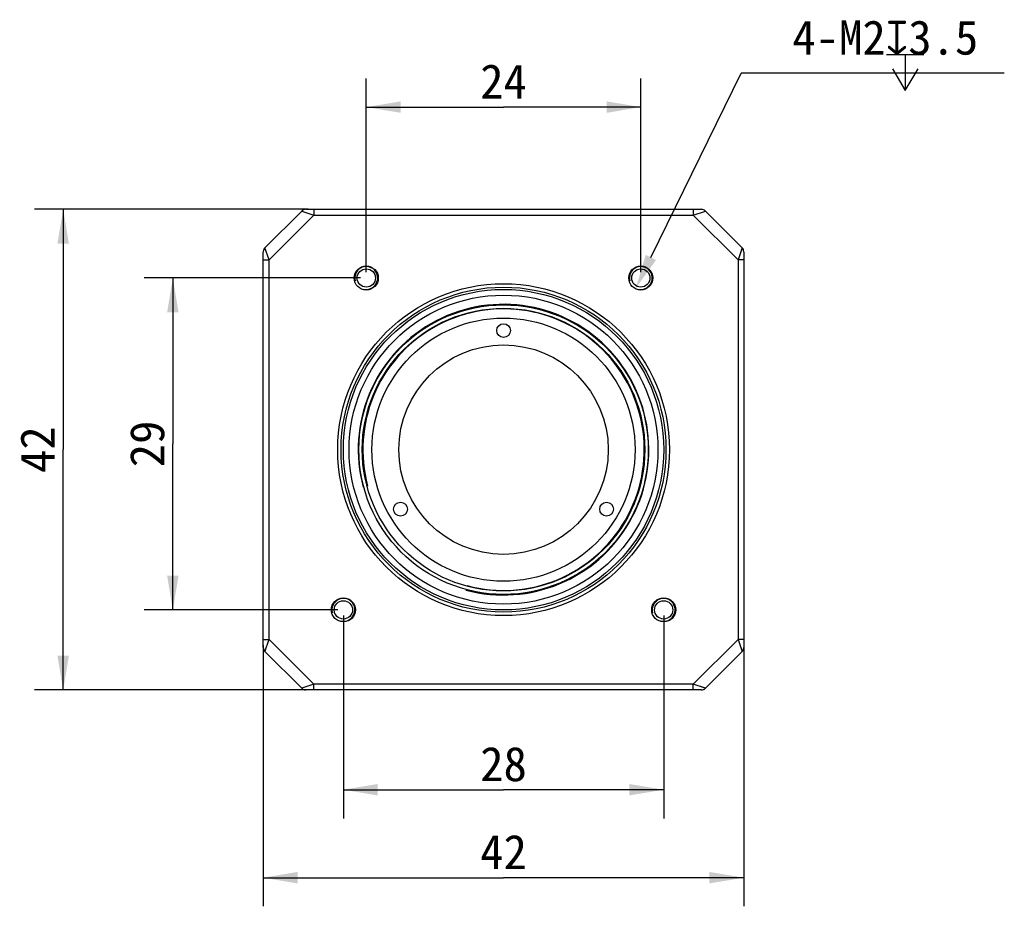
# Model space of a CAD drawing. Header units: millimetres. Extents: x 93 to 383, y 71 to 267.
# Tile 1 of 5: x 93 to 179, y 189 to 267. Entities that reach past the tile are written whole.
import ezdxf
from ezdxf.enums import TextEntityAlignment as Align

# ---------------------------------------------------------------- set-up
doc = ezdxf.new("R2010")
doc.units = ezdxf.units.MM
doc.header["$LTSCALE"] = 23.1
doc.header["$PDMODE"] = 3
doc.header["$PDSIZE"] = 8
doc.layers.get('0').update_dxf_attribs({"linetype": 'CONTINUOUS'})
doc.layers.get('Defpoints').update_dxf_attribs({"linetype": 'CONTINUOUS'})
doc.layers.add('00_COMPONENTS', color=7, linetype='CONTINUOUS')
doc.layers.add('51__DRAFT_DIMS', color=7, linetype='CONTINUOUS')
doc.styles.get("Standard").update_dxf_attribs({"font": 'simfang.ttf'})
doc.dimstyles.new('DIMSTYLE_1', dxfattribs={"dimtxt": 3, "dimasz": 3, "dimexe": 2.5, "dimexo": 0.5, "dimgap": 0.75, "dimtad": 1, "dimdsep": 46, "dimtxsty": 'STANDARD', "dimblk": '_FILLED', "dimblk1": '_FILLED', "dimblk2": '_FILLED', "dimcen": 0.09, "dimclrt": 3, "dimazin": 2, "dimtp": 0.3, "dimtm": 0.3, "dimtfac": 1, "dimtofl": 0, "dimtmove": 0, "dimatfit": 3, "dimldrblk": '_FILLED', "dimfxl": 1, "dimtolj": 1, "dimarcsym": 0})
doc.dimstyles.new('DIMSTYLE_2', dxfattribs={"dimtxt": 3, "dimasz": 3, "dimexe": 2.5, "dimexo": 0.5, "dimtad": 1, "dimdsep": 46, "dimtxsty": 'STANDARD', "dimblk": '_FILLED', "dimblk1": '_FILLED', "dimblk2": '_FILLED', "dimcen": 0.09, "dimclrt": 3, "dimazin": 2, "dimtp": 0.1, "dimtm": 0.1, "dimtfac": 1, "dimtofl": 0, "dimtmove": 0, "dimatfit": 1, "dimldrblk": '_FILLED', "dimfxl": 1, "dimtolj": 1, "dimarcsym": 0})
doc.dimstyles.new('DIMSTYLE_3', dxfattribs={"dimtxt": 3, "dimasz": 3, "dimexe": 2.5, "dimexo": 0.5, "dimgap": 0.75, "dimtad": 1, "dimdsep": 46, "dimtxsty": 'STANDARD', "dimblk": '_FILLED', "dimblk1": '_FILLED', "dimblk2": '_FILLED', "dimcen": 0.09, "dimclrt": 3, "dimazin": 2, "dimtp": 0.2, "dimtm": 0.2, "dimtfac": 1, "dimtofl": 0, "dimtmove": 0, "dimatfit": 3, "dimldrblk": '_FILLED', "dimfxl": 1, "dimtolj": 1, "dimarcsym": 0})

# ---------------------------------------------------------------- blocks, each defined once
blk = doc.blocks.new('_FILLED')
at = {"color": 0, "linetype": 'ByBlock'}
blk.add_solid([(0, 0), (-1, 0.167), (-1, -0.167)], dxfattribs=at)
blk = doc.blocks.new('*D2')
at = {"layer": '51__DRAFT_DIMS', "color": 4}
for p, q in [((114.242, 212.171), (114.242, 189.356)), ((156.242, 212.171), (156.242, 189.356)), ((114.242, 191.856), (135.242, 191.856)), ((156.242, 191.856), (135.242, 191.856))]:
    blk.add_line(p, q, dxfattribs=at)
at = {"layer": '51__DRAFT_DIMS', "color": 4, "xscale": 3, "yscale": 3, "zscale": 3, "rotation": 180}
blk.add_blockref('_FILLED', (114.242, 191.856), dxfattribs=at)
at = {"layer": '51__DRAFT_DIMS', "color": 4, "xscale": 3, "yscale": 3, "zscale": 3}
blk.add_blockref('_FILLED', (156.242, 191.856), dxfattribs=at)
at = {"layer": '51__DRAFT_DIMS', "color": 3}
blk.add_text('42', height=3, dxfattribs=at).set_placement((135.242, 192.606), align=Align.CENTER)
blk = doc.blocks.new('*D9')
at = {"layer": '51__DRAFT_DIMS', "color": 4}
for p, q in [((118.157, 250.257), (94.249, 250.257)), ((96.749, 250.257), (96.749, 229.257)), ((96.749, 208.257), (96.749, 229.257)), ((118.157, 208.257), (94.249, 208.257))]:
    blk.add_line(p, q, dxfattribs=at)
at = {"layer": '51__DRAFT_DIMS', "color": 4, "xscale": 3, "yscale": 3, "zscale": 3}
for p, rotation in [((96.749, 250.257), 90), ((96.749, 208.257), 270)]:
    blk.add_blockref('_FILLED', p, dxfattribs=dict(at, rotation=rotation))
at = {"layer": '51__DRAFT_DIMS', "color": 3}
blk.add_text('42', height=3, rotation=90, dxfattribs=at).set_placement((95.999, 229.257), align=Align.CENTER)
blk = doc.blocks.new('*D10')
at = {"layer": '51__DRAFT_DIMS', "color": 4}
for p, q in [((122.742, 244.257), (103.832, 244.257)), ((106.332, 244.257), (106.332, 229.757)), ((106.332, 215.257), (106.332, 229.757)), ((120.742, 215.257), (103.832, 215.257))]:
    blk.add_line(p, q, dxfattribs=at)
at = {"layer": '51__DRAFT_DIMS', "color": 4, "xscale": 3, "yscale": 3, "zscale": 3}
for p, rotation in [((106.332, 244.257), 90), ((106.332, 215.257), 270)]:
    blk.add_blockref('_FILLED', p, dxfattribs=dict(at, rotation=rotation))
at = {"layer": '51__DRAFT_DIMS', "color": 3}
blk.add_text('29', height=3, rotation=90, dxfattribs=at).set_placement((105.582, 229.757), align=Align.CENTER)
blk = doc.blocks.new('*D11')
at = {"layer": '51__DRAFT_DIMS', "color": 4}
for p, q in [((123.242, 244.757), (123.242, 261.689)), ((147.242, 244.757), (147.242, 261.689)), ((123.242, 259.189), (135.242, 259.189)), ((147.242, 259.189), (135.242, 259.189))]:
    blk.add_line(p, q, dxfattribs=at)
at = {"layer": '51__DRAFT_DIMS', "color": 4, "xscale": 3, "yscale": 3, "zscale": 3, "rotation": 180}
blk.add_blockref('_FILLED', (123.242, 259.189), dxfattribs=at)
at = {"layer": '51__DRAFT_DIMS', "color": 4, "xscale": 3, "yscale": 3, "zscale": 3}
blk.add_blockref('_FILLED', (147.242, 259.189), dxfattribs=at)
at = {"layer": '51__DRAFT_DIMS', "color": 3}
blk.add_text('24', height=3, dxfattribs=at).set_placement((135.242, 259.939), align=Align.CENTER)
blk = doc.blocks.new('*D12')
at = {"layer": '51__DRAFT_DIMS', "color": 4}
for p, q in [((121.242, 214.757), (121.242, 197.042)), ((149.242, 214.757), (149.242, 197.042)), ((121.242, 199.542), (135.242, 199.542)), ((149.242, 199.542), (135.242, 199.542))]:
    blk.add_line(p, q, dxfattribs=at)
at = {"layer": '51__DRAFT_DIMS', "color": 4, "xscale": 3, "yscale": 3, "zscale": 3, "rotation": 180}
blk.add_blockref('_FILLED', (121.242, 199.542), dxfattribs=at)
at = {"layer": '51__DRAFT_DIMS', "color": 4, "xscale": 3, "yscale": 3, "zscale": 3}
blk.add_blockref('_FILLED', (149.242, 199.542), dxfattribs=at)
at = {"layer": '51__DRAFT_DIMS', "color": 3}
blk.add_text('28', height=3, dxfattribs=at).set_placement((135.242, 200.292), align=Align.CENTER)
blk = doc.blocks.new('*D13')
at = {"layer": '51__DRAFT_DIMS', "color": 0, "lineweight": -2}
for p in [(148.123, 246.052), (179.016, 262.148)]:
    blk.add_line(p, (156.02, 262.148), dxfattribs=at)
at = {"layer": 'Defpoints', "color": 0}
for p in [(147.683, 245.155), (146.802, 243.359)]:
    blk.add_point(p, dxfattribs=at)
at = {"layer": '51__DRAFT_DIMS', "color": 0, "linetype": 'ByBlock', "lineweight": -2, "xscale": 3, "yscale": 3, "zscale": 3, "rotation": 243.8674911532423}
blk.add_blockref('_FILLED', (146.802, 243.359), dxfattribs=at)
at = {"layer": '51__DRAFT_DIMS', "color": 3, "insert": (160.488, 266.773), "char_height": 3, "attachment_point": 1, "line_spacing_factor": 0.9}
blk.add_mtext('\\A1;{4-M2{\\fgdt;x}3.5}', dxfattribs=at)

msp = doc.modelspace()

# ---------------------------------------------------------------- linework, layer by layer
at = {"layer": '00_COMPONENTS', "color": 7}
for p, q in [((117.596, 250.11), (114.389, 246.903)), ((117.95, 250.257), (152.535, 250.257)), ((156.096, 246.903), (152.889, 250.11)), ((114.242, 211.964), (114.242, 246.55)), ((156.242, 246.55), (156.242, 211.964)), ((114.389, 211.61), (117.596, 208.403)), ((152.889, 208.403), (156.096, 211.61)), ((152.535, 208.257), (117.95, 208.257))]:
    msp.add_line(p, q, dxfattribs=at)
at = {"layer": '00_COMPONENTS', "color": 4}
for p, q in [((118.657, 249.757), (114.742, 245.843)), ((117.596, 250.11), (118.657, 249.757)), ((117.596, 250.11), (117.597, 250.11)), ((118.657, 250.257), (118.657, 249.757)), ((118.657, 249.757), (151.828, 249.757)), ((151.828, 250.257), (151.828, 249.757)), ((151.828, 249.757), (152.889, 250.11)), ((155.742, 245.843), (151.828, 249.757)), ((152.888, 250.11), (152.889, 250.11)), ((114.389, 246.903), (114.389, 246.903)), ((114.742, 245.843), (114.389, 246.903)), ((156.096, 246.903), (155.742, 245.843)), ((156.041, 246.739), (156.026, 246.695)), ((156.079, 246.852), (156.075, 246.84)), ((156.096, 246.903), (156.096, 246.903)), ((114.242, 245.843), (114.742, 245.843)), ((114.742, 212.671), (114.742, 245.843)), ((156.242, 245.843), (155.742, 245.843)), ((155.742, 245.843), (155.742, 212.671)), ((114.242, 212.671), (114.742, 212.671)), ((114.389, 211.61), (114.742, 212.671)), ((114.742, 212.671), (118.657, 208.757)), ((151.828, 208.757), (155.742, 212.671)), ((156.242, 212.671), (155.742, 212.671)), ((155.742, 212.671), (156.096, 211.61)), ((114.431, 211.736), (114.437, 211.755)), ((114.484, 211.895), (114.493, 211.922)), ((114.512, 211.981), (114.523, 212.013)), ((114.545, 212.078), (114.556, 212.113)), ((114.389, 211.61), (114.389, 211.611)), ((114.399, 211.641), (114.402, 211.651)), ((114.415, 211.688), (114.42, 211.703)), ((156.096, 211.611), (156.096, 211.61)), ((118.657, 208.757), (117.596, 208.403)), ((117.597, 208.404), (117.596, 208.403)), ((151.828, 208.757), (118.657, 208.757)), ((118.657, 208.257), (118.657, 208.757)), ((152.889, 208.403), (151.828, 208.757)), ((151.828, 208.257), (151.828, 208.757)), ((152.421, 208.559), (152.387, 208.571)), ((152.518, 208.527), (152.487, 208.537)), ((152.605, 208.498), (152.577, 208.507)), ((152.858, 208.414), (152.848, 208.417)), ((152.889, 208.403), (152.888, 208.404))]:
    msp.add_line(p, q, dxfattribs=at)
for points in [[(156.06, 246.795), (156.048, 246.759), (156.041, 246.739)], [(156.075, 246.84), (156.065, 246.811), (156.06, 246.795)], [(114.451, 211.796), (114.458, 211.819), (114.466, 211.843)], [(156.059, 211.722), (156.064, 211.705), (156.069, 211.69)], [(152.703, 208.465), (152.68, 208.473), (152.656, 208.481)], [(152.763, 208.445), (152.744, 208.452), (152.724, 208.458)], [(152.812, 208.429), (152.797, 208.434), (152.781, 208.439)]]:
    msp.add_lwpolyline(points, dxfattribs=at)
at = {"layer": '00_COMPONENTS', "color": 7}
for centre, radius in [((123.242, 244.257), 1.05), ((147.242, 244.257), 1.05), ((123.242, 244.257), 0.8), ((147.242, 244.257), 0.8), ((135.242, 229.257), 14.2), ((135.242, 229.257), 14), ((135.242, 229.257), 13.5), ((135.242, 229.257), 12.65), ((135.242, 229.257), 12.35), ((135.242, 229.257), 11.5), ((135.242, 239.657), 0.6), ((135.242, 229.257), 9.15), ((126.236, 224.057), 0.6), ((144.249, 224.057), 0.6), ((121.242, 215.257), 1.05), ((121.242, 215.257), 0.8), ((149.242, 215.257), 1.05), ((149.242, 215.257), 0.8)]:
    msp.add_circle(centre, radius, dxfattribs=at)
at = {"layer": '00_COMPONENTS', "color": 4}
msp.add_circle((135.242, 229.257), 14.5, dxfattribs=at)
at = {"layer": '00_COMPONENTS', "color": 7}
for centre, start, end in [((117.95, 249.757), 90, 135), ((152.535, 249.757), 45, 90), ((114.742, 246.55), 135, 180), ((155.742, 246.55), 0, 45), ((114.742, 211.964), 180, 225), ((155.742, 211.964), 315, 360), ((117.95, 208.757), 225, 270), ((152.535, 208.757), 270, 315)]:
    msp.add_arc(centre, 0.5, start, end, dxfattribs=at)
at = {"layer": '00_COMPONENTS', "color": 4}
for centre, radius in [((123.242, 244.257), 1), ((147.242, 244.257), 1), ((135.242, 229.257), 12.7), ((135.242, 229.257), 12.3), ((121.242, 215.257), 1), ((149.242, 215.257), 1)]:
    msp.add_arc(centre, radius, 255, 195, dxfattribs=at)
at = {"layer": '51__DRAFT_DIMS', "color": 3}
for p, q in [((168.729, 263.773), (171.979, 263.773)), ((170.354, 263.773), (170.354, 260.648))]:
    msp.add_line(p, q, dxfattribs=at)
msp.add_lwpolyline([(169.229, 262.523), (170.354, 260.648), (171.479, 262.523)], dxfattribs=at)

# ---------------------------------------------------------------- dimensions: what is measured, and where the dimension line sits
at = {"layer": '51__DRAFT_DIMS', "color": 4}
dim = msp.add_diameter_dim_2p(p1=(147.683, 245.155), p2=(146.802, 243.359), text='{4-M<>{\\fgdt;x}3.5}', dimstyle='DIMSTYLE_2', override={"dimtih": 1, "dimtoh": 1, "dimpost": '<>'}, dxfattribs=at)
dim.commit()
dim.dimension.update_dxf_attribs({"geometry": '*D13', "text_midpoint": (169.752, 262.148), "dimtype": 163})
for base, p1, p2, dimstyle, picture, middle in [((147.242, 259.189), (123.242, 244.257), (147.242, 244.257), 'DIMSTYLE_3', '*D11', (135.245, 259.189)), ((149.242, 199.542), (121.242, 215.257), (149.242, 215.257), 'DIMSTYLE_3', '*D12', (135.198, 199.542)), ((156.242, 191.856), (114.242, 212.671), (156.242, 212.671), 'DIMSTYLE_1', '*D2', (135.152, 191.856))]:
    dim = msp.add_linear_dim(base=base, p1=p1, p2=p2, dimstyle=dimstyle, dxfattribs=at)
    dim.commit()
    dim.dimension.update_dxf_attribs({"geometry": picture, "text_midpoint": middle, "dimtype": 160})
for base, p1, p2, angle, dimstyle, picture, middle in [((96.749, 250.257), (118.657, 208.257), (118.657, 250.257), 90, 'DIMSTYLE_1', '*D9', (96.749, 229.166)), ((106.332, 215.257), (123.242, 244.257), (121.242, 215.257), 270, 'DIMSTYLE_3', '*D10', (106.332, 229.719))]:
    dim = msp.add_linear_dim(base=base, p1=p1, p2=p2, angle=angle, dimstyle=dimstyle, dxfattribs=at)
    dim.commit()
    dim.dimension.update_dxf_attribs({"geometry": picture, "text_midpoint": middle, "dimtype": 160})

doc.saveas('drawing.dxf')
